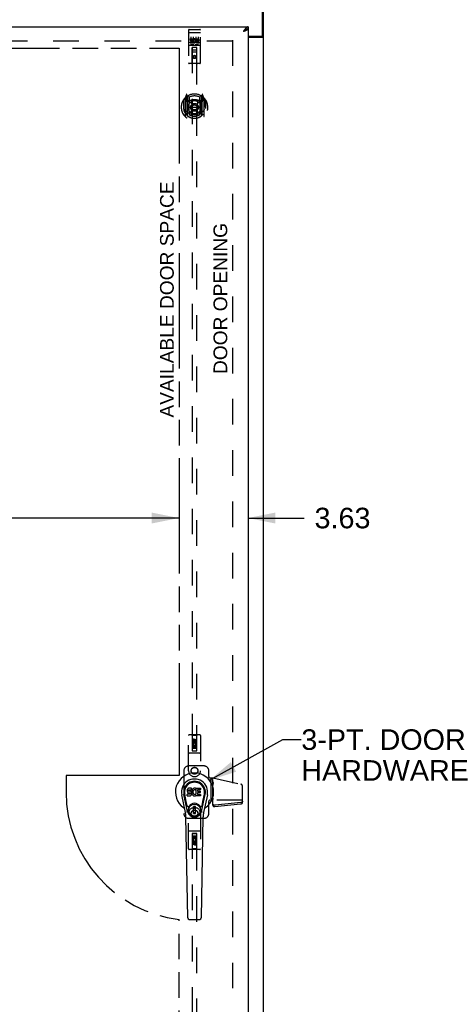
# Model space of a CAD drawing. Header units: inches. Extents: x 0 to 245, y 0 to 159.
# Tile 8 of 16: x 97 to 120, y 52 to 104. Entities that reach past the tile are written whole.
import ezdxf

# ---------------------------------------------------------------- set-up
doc = ezdxf.new("R2010")
doc.units = ezdxf.units.IN
doc.header["$LTSCALE"] = 13.479405
doc.header["$MEASUREMENT"] = 0
doc.linetypes.add('HIDDEN', pattern=[0.2, 0.1, -0.1])
doc.linetypes.add('PHANTOM', pattern=[0.8, 0.45, -0.05, 0.1, -0.05, 0.1, -0.05])
doc.layers.get('0').update_dxf_attribs({"linetype": 'CONTINUOUS'})
for name, color, linetype in [('02___PRT_ALL_AXES', 7, 'CONTINUOUS'), ('AVAILABLE_DOOR_SPACE', 7, 'CONTINUOUS'), ('DEFAULT_2', 8, 'HIDDEN'), ('DIMENSIONS', 7, 'CONTINUOUS')]:
    doc.layers.add(name, color=color, linetype=linetype)
doc.styles.get("Standard").update_dxf_attribs({"font": 'arial.ttf'})
doc.dimstyles.new('DIMSTYLE_1', dxfattribs={"dimtxt": 1.081236, "dimasz": 1.441648, "dimexe": 0.09, "dimexo": 0.07, "dimgap": 0.0375, "dimtad": 0, "dimtih": 1, "dimtoh": 1, "dimzin": 4, "dimdsep": 46, "dimtxsty": 'Standard', "dimblk": '_FILLED', "dimblk1": '_FILLED', "dimblk2": '_FILLED', "dimcen": 0.09, "dimazin": 1, "dimtfac": 1, "dimtofl": 0, "dimtmove": 0, "dimatfit": 3, "dimldrblk": '_FILLED', "dimfxl": 0, "dimtolj": 1, "dimtzin": 4, "dimarcsym": 0})
doc.dimstyles.get("Standard").update_dxf_attribs({"dimtxt": 1.2254, "dimasz": 1.441648, "dimexe": 0.09, "dimexo": 0.07, "dimgap": 0.09, "dimtad": 0, "dimtih": 1, "dimtoh": 1, "dimzin": 4, "dimdsep": 46, "dimtxsty": 'Standard', "dimblk": '_FILLED', "dimblk1": '_FILLED', "dimblk2": '_FILLED', "dimcen": 0.09, "dimazin": 1, "dimtp": 0.01, "dimtm": 0.01, "dimtfac": 1, "dimtofl": 0, "dimtmove": 0, "dimatfit": 3, "dimldrblk": '_FILLED', "dimfxl": 0, "dimtolj": 1, "dimtzin": 4, "dimarcsym": 0})

# ---------------------------------------------------------------- blocks, each defined once
blk = doc.blocks.new('_FILLED')
at = {"color": 0, "linetype": 'ByBlock'}
blk.add_solid([(0, 0), (-1, 0.2), (-1, -0.2)], dxfattribs=at)
blk = doc.blocks.new('*D12')
at = {"layer": 'DIMENSIONS', "color": 2, "linetype": 'Continuous'}
for p, q in [((75.528, 77.374), (83.154, 77.374)), ((105.09, 77.374), (88.014, 77.374))]:
    blk.add_line(p, q, dxfattribs=at)
at = {"layer": 'DIMENSIONS', "color": 2, "linetype": 'Continuous', "xscale": 1.4416475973, "yscale": 1.4416475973, "zscale": 1.4416475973, "rotation": 180}
blk.add_blockref('_FILLED', (75.528, 77.374), dxfattribs=at)
at = {"layer": 'DIMENSIONS', "color": 2, "linetype": 'Continuous', "xscale": 1.4416475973, "yscale": 1.4416475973, "zscale": 1.4416475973}
blk.add_blockref('_FILLED', (105.09, 77.374), dxfattribs=at)
at = {"layer": 'DIMENSIONS', "color": 2, "linetype": 'Continuous', "insert": (85.584, 77.914), "char_height": 1.0812, "width": 3.7783, "attachment_point": 2, "line_spacing_factor": 0.9}
blk.add_mtext('29.56', dxfattribs=at)
blk = doc.blocks.new('*D13')
at = {"layer": 'DIMENSIONS', "color": 2, "linetype": 'Continuous'}
for p, q in [((105.09, 77.374), (102.207, 77.374)), ((108.715, 77.374), (111.67, 77.374))]:
    blk.add_line(p, q, dxfattribs=at)
at = {"layer": 'DIMENSIONS', "color": 2, "linetype": 'Continuous', "xscale": 1.4416475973, "yscale": 1.4416475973, "zscale": 1.4416475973}
blk.add_blockref('_FILLED', (105.09, 77.374), dxfattribs=at)
at = {"layer": 'DIMENSIONS', "color": 2, "linetype": 'Continuous', "xscale": 1.4416475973, "yscale": 1.4416475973, "zscale": 1.4416475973, "rotation": 180}
blk.add_blockref('_FILLED', (108.715, 77.374), dxfattribs=at)
at = {"layer": 'DIMENSIONS', "color": 2, "linetype": 'Continuous', "insert": (112.21, 77.914), "char_height": 1.0812, "width": 2.93823, "attachment_point": 1, "line_spacing_factor": 0.9}
blk.add_mtext('3.63', dxfattribs=at)

msp = doc.modelspace()

# ---------------------------------------------------------------- linework, layer by layer
at = {"color": 3, "linetype": 'Continuous'}
for p, q in [((109.476, 102.776), (109.476, 105.956)), ((109.528, 16.06), (109.528, 105.852)), ((73.778, 103.206), (108.715, 103.206)), ((108.715, 103.102), (108.715, 22.81)), ((108.501, 102.971), (108.469, 102.96)), ((108.715, 102.716), (109.416, 102.716)), ((108.715, 102.664), (109.458, 102.664))]:
    msp.add_line(p, q, dxfattribs=at)
at = {"color": 7, "linetype": 'Continuous'}
for p, q in [((108.614, 103.074), (108.603, 103.067)), ((108.715, 103.206), (108.715, 103.102)), ((109.424, 102.716), (109.424, 102.704)), ((109.424, 102.704), (109.528, 102.704)), ((105.426, 61.886), (105.229, 62.812)), ((105.537, 61.934), (105.344, 62.837)), ((105.393, 62.611), (105.348, 62.838)), ((105.46, 62.464), (105.386, 62.845)), ((105.518, 63.07), (105.517, 63.047)), ((105.517, 63.047), (105.517, 63.023)), ((105.517, 63.023), (105.521, 62.999)), ((105.524, 63.094), (105.518, 63.07)), ((105.519, 62.761), (105.519, 62.836)), ((105.521, 62.999), (105.53, 62.977)), ((105.533, 63.116), (105.524, 63.094)), ((105.583, 62.841), (105.524, 62.84)), ((105.524, 62.756), (105.668, 62.756)), ((105.53, 62.977), (105.542, 62.957)), ((105.547, 63.136), (105.533, 63.116)), ((105.542, 62.957), (105.559, 62.94)), ((105.555, 63.144), (105.547, 63.136)), ((105.565, 63.15), (105.555, 63.144)), ((105.559, 62.94), (105.579, 62.926)), ((105.586, 63.16), (105.565, 63.15)), ((105.579, 62.926), (105.59, 62.922)), ((105.644, 62.841), (105.583, 62.841)), ((105.61, 63.167), (105.586, 63.16)), ((105.588, 63.05), (105.59, 63.065)), ((105.588, 63.035), (105.588, 63.05)), ((105.588, 63.027), (105.588, 63.035)), ((105.591, 63.02), (105.588, 63.027)), ((105.59, 63.065), (105.594, 63.072)), ((105.59, 62.922), (105.602, 62.92)), ((105.595, 63.014), (105.591, 63.02)), ((105.594, 63.072), (105.599, 63.077)), ((105.601, 63.01), (105.595, 63.014)), ((105.599, 63.077), (105.614, 63.081)), ((105.616, 63.006), (105.601, 63.01)), ((105.602, 62.92), (105.649, 62.92)), ((105.749, 63.167), (105.61, 63.167)), ((105.614, 63.081), (105.629, 63.082)), ((105.64, 63.007), (105.616, 63.006)), ((105.629, 63.082), (105.741, 63.082)), ((105.664, 63.005), (105.64, 63.007)), ((105.659, 62.842), (105.644, 62.841)), ((105.649, 62.92), (105.657, 62.919)), ((105.657, 62.919), (105.664, 62.917)), ((105.665, 62.846), (105.659, 62.842)), ((105.687, 63), (105.664, 63.005)), ((105.664, 62.917), (105.67, 62.912)), ((105.671, 62.851), (105.665, 62.846)), ((105.668, 62.756), (105.68, 62.758)), ((105.67, 62.912), (105.675, 62.906)), ((105.68, 62.863), (105.671, 62.851)), ((105.675, 62.906), (105.681, 62.893)), ((105.683, 62.87), (105.68, 62.863)), ((105.68, 62.758), (105.691, 62.762)), ((105.681, 62.893), (105.683, 62.877)), ((105.683, 62.877), (105.683, 62.87)), ((105.698, 62.995), (105.687, 63)), ((105.691, 62.762), (105.711, 62.775)), ((105.708, 62.989), (105.698, 62.995)), ((105.725, 62.972), (105.708, 62.989)), ((105.711, 62.775), (105.728, 62.792)), ((105.738, 62.952), (105.725, 62.972)), ((105.728, 62.792), (105.735, 62.802)), ((105.735, 62.802), (105.74, 62.813)), ((105.748, 62.93), (105.738, 62.952)), ((105.74, 62.813), (105.749, 62.835)), ((105.741, 63.082), (105.747, 63.083)), ((105.747, 63.083), (105.749, 63.088)), ((105.754, 62.906), (105.748, 62.93)), ((105.751, 63.125), (105.749, 63.167)), ((105.749, 63.088), (105.75, 63.101)), ((105.753, 63.003), (105.749, 62.959)), ((105.749, 62.959), (105.75, 62.937)), ((105.749, 62.835), (105.755, 62.859)), ((105.75, 63.101), (105.751, 63.125)), ((105.75, 62.937), (105.753, 62.915)), ((105.758, 63.025), (105.753, 63.003)), ((105.753, 62.915), (105.757, 62.893)), ((105.757, 62.883), (105.754, 62.906)), ((105.755, 62.859), (105.757, 62.883)), ((105.757, 62.893), (105.764, 62.872)), ((105.764, 63.047), (105.758, 63.025)), ((105.772, 63.067), (105.764, 63.047)), ((105.764, 62.872), (105.786, 62.833)), ((105.783, 63.087), (105.772, 63.067)), ((105.796, 63.105), (105.783, 63.087)), ((105.786, 62.833), (105.798, 62.814)), ((105.811, 63.122), (105.796, 63.105)), ((105.798, 62.814), (105.813, 62.798)), ((105.827, 63.137), (105.811, 63.122)), ((105.813, 62.798), (105.83, 62.782)), ((105.819, 62.975), (105.818, 62.948)), ((105.818, 62.948), (105.82, 62.935)), ((105.822, 63.002), (105.819, 62.975)), ((105.82, 62.935), (105.823, 62.922)), ((105.826, 63.014), (105.822, 63.002)), ((105.823, 62.922), (105.833, 62.897)), ((105.832, 63.026), (105.826, 63.014)), ((105.845, 63.15), (105.827, 63.137)), ((105.83, 62.782), (105.847, 62.769)), ((105.846, 63.049), (105.832, 63.026)), ((105.833, 62.897), (105.846, 62.874)), ((105.866, 63.159), (105.845, 63.15)), ((105.854, 63.06), (105.846, 63.049)), ((105.846, 62.874), (105.855, 62.864)), ((105.847, 62.769), (105.857, 62.764)), ((105.865, 63.067), (105.854, 63.06)), ((105.855, 62.864), (105.865, 62.855)), ((105.857, 62.764), (105.868, 62.76)), ((105.89, 63.078), (105.865, 63.067)), ((105.865, 62.855), (105.876, 62.848)), ((105.887, 63.164), (105.866, 63.159)), ((105.868, 62.76), (105.889, 62.754)), ((105.876, 62.848), (105.888, 62.843)), ((105.909, 63.166), (105.887, 63.164)), ((105.888, 62.843), (105.902, 62.84)), ((105.889, 62.754), (105.911, 62.752)), ((105.903, 63.081), (105.89, 63.078)), ((105.902, 62.84), (105.915, 62.84)), ((105.916, 63.081), (105.903, 63.081)), ((105.932, 63.166), (105.909, 63.166)), ((105.911, 62.752), (105.933, 62.755)), ((105.915, 62.84), (105.928, 62.842)), ((105.929, 63.078), (105.916, 63.081)), ((105.928, 62.842), (105.941, 62.846)), ((105.942, 63.073), (105.929, 63.078)), ((105.943, 63.164), (105.932, 63.166)), ((105.933, 62.755), (105.955, 62.762)), ((105.941, 62.846), (105.953, 62.851)), ((105.954, 63.161), (105.943, 63.164)), ((105.974, 63.143), (105.948, 63.075)), ((105.953, 62.851), (105.964, 62.859)), ((105.972, 63.148), (105.954, 63.161)), ((105.955, 62.762), (105.974, 62.773)), ((105.971, 62.858), (105.983, 62.84)), ((105.984, 62.773), (105.974, 62.773)), ((105.974, 62.773), (105.974, 62.773)), ((105.983, 63.165), (106.219, 63.165)), ((105.983, 62.84), (105.983, 63.165)), ((105.984, 62.761), (105.984, 62.773)), ((106.22, 62.756), (105.989, 62.756)), ((106.053, 63.078), (106.053, 63.01)), ((106.054, 62.919), (106.054, 62.842)), ((106.219, 63.082), (106.057, 63.082)), ((106.057, 63.006), (106.188, 63.006)), ((106.188, 62.924), (106.058, 62.924)), ((106.058, 62.837), (106.22, 62.837)), ((106.193, 63.001), (106.193, 62.928)), ((106.224, 63.161), (106.224, 63.087)), ((106.224, 62.833), (106.224, 62.761)), ((106.269, 61.934), (106.461, 62.837)), ((106.345, 62.464), (106.42, 62.845)), ((106.577, 62.812), (106.379, 61.886)), ((106.413, 62.611), (106.457, 62.838)), ((105.508, 62.239), (105.46, 62.464)), ((105.948, 62.199), (105.857, 62.199)), ((105.857, 61.825), (105.857, 62.199)), ((105.857, 62.159), (105.948, 62.159)), ((105.909, 62.159), (105.909, 62.08)), ((105.948, 61.825), (105.948, 62.199)), ((106.297, 62.239), (106.345, 62.464)), ((105.545, 56.341), (105.452, 61.661)), ((105.948, 61.864), (105.857, 61.864)), ((105.857, 61.825), (105.948, 61.825)), ((105.948, 62.08), (105.909, 62.08)), ((106.261, 56.341), (106.354, 61.661)), ((105.624, 56.263), (106.182, 56.263))]:
    msp.add_line(p, q, dxfattribs=at)
at = {"color": 3, "linetype": 'Continuous'}
for points in [[(108.57, 103.107), (108.558, 103.093), (108.547, 103.078), (108.536, 103.062), (108.525, 103.046), (108.514, 103.029), (108.502, 103.012), (108.491, 102.995), (108.48, 102.977), (108.469, 102.96)], [(108.715, 103.206), (108.704, 103.205), (108.693, 103.204), (108.682, 103.2), (108.67, 103.196), (108.659, 103.191), (108.648, 103.184), (108.637, 103.176), (108.626, 103.167), (108.614, 103.157), (108.603, 103.146), (108.592, 103.134), (108.581, 103.121), (108.57, 103.107)], [(108.715, 103.102), (108.715, 103.096), (108.713, 103.09), (108.711, 103.084), (108.707, 103.078), (108.702, 103.072), (108.697, 103.066), (108.69, 103.06), (108.682, 103.055), (108.674, 103.049), (108.664, 103.043), (108.654, 103.037), (108.643, 103.031), (108.631, 103.025), (108.619, 103.019)], [(108.619, 103.019), (108.606, 103.013), (108.592, 103.007), (108.578, 103.001), (108.563, 102.995), (108.548, 102.989), (108.533, 102.983), (108.517, 102.977), (108.501, 102.971)], [(109.458, 102.664), (109.46, 102.665), (109.462, 102.667), (109.465, 102.668), (109.469, 102.67), (109.472, 102.671), (109.476, 102.673), (109.48, 102.674), (109.484, 102.676), (109.492, 102.678)], [(109.492, 102.678), (109.496, 102.68), (109.5, 102.681), (109.504, 102.682), (109.507, 102.684), (109.51, 102.685), (109.513, 102.686), (109.516, 102.688), (109.519, 102.69), (109.521, 102.691), (109.523, 102.693), (109.524, 102.695), (109.525, 102.696), (109.526, 102.698), (109.527, 102.7), (109.528, 102.702), (109.528, 102.704)]]:
    msp.add_lwpolyline(points, dxfattribs=at)
at = {"color": 7, "linetype": 'Continuous'}
for points in [[(108.715, 103.102), (108.704, 103.102), (108.693, 103.101), (108.682, 103.099), (108.67, 103.096), (108.659, 103.093), (108.648, 103.089), (108.637, 103.085), (108.626, 103.079), (108.614, 103.074)], [(108.603, 103.067), (108.592, 103.06), (108.581, 103.053), (108.57, 103.045), (108.558, 103.037), (108.547, 103.028), (108.536, 103.019), (108.525, 103.009), (108.514, 103), (108.502, 102.99), (108.491, 102.98), (108.48, 102.97), (108.469, 102.96)], [(108.599, 103.065), (108.596, 103.059), (108.59, 103.052), (108.584, 103.045), (108.577, 103.038), (108.57, 103.031), (108.561, 103.024), (108.553, 103.017), (108.543, 103.009), (108.533, 103.002), (108.523, 102.995), (108.513, 102.988), (108.502, 102.981), (108.491, 102.974), (108.48, 102.967), (108.469, 102.96)], [(109.383, 102.664), (109.383, 102.666), (109.384, 102.668), (109.384, 102.67), (109.385, 102.672), (109.386, 102.673), (109.387, 102.675), (109.388, 102.677), (109.39, 102.678), (109.392, 102.68), (109.394, 102.682), (109.396, 102.683), (109.398, 102.684), (109.401, 102.686), (109.403, 102.687)], [(109.403, 102.687), (109.409, 102.689), (109.411, 102.691), (109.413, 102.692), (109.416, 102.693), (109.418, 102.695), (109.42, 102.696), (109.421, 102.698), (109.422, 102.7), (109.423, 102.701), (109.424, 102.703), (109.424, 102.704)], [(105.504, 61.903), (105.503, 61.909), (105.501, 61.914), (105.5, 61.92), (105.498, 61.925)], [(106.307, 61.925), (106.306, 61.92), (106.304, 61.914), (106.303, 61.909), (106.301, 61.903)]]:
    msp.add_lwpolyline(points, dxfattribs=at)
for radius in [0.317, 0.313]:
    msp.add_circle((105.903, 62.012), radius, dxfattribs=at)
at = {"color": 3, "linetype": 'Continuous'}
msp.add_arc((109.416, 102.776), 0.06, 270, 360, dxfattribs=at)
at = {"color": 7, "linetype": 'Continuous'}
for centre, radius, start, end in [((105.903, 62.956), 1.004, 305.5066, 234.4934), ((105.903, 62.956), 0.689, 347.9703, 192.0297), ((105.903, 62.956), 0.571, 347.9703, 192.0297), ((105.903, 62.946), 0.527, 348.9402, 191.0594), ((105.524, 62.836), 0.00448, 90, 180.0119), ((105.524, 62.761), 0.00483, 180, 270), ((105.943, 63.077), 0.00448, 246.1578, 339.0016), ((105.967, 62.855), 0.00448, 34.0893, 127.3444), ((105.97, 63.145), 0.00448, 339.0016, 51.8729), ((105.989, 62.761), 0.00448, 180, 270), ((106.057, 63.078), 0.00448, 90, 180), ((106.057, 63.01), 0.00448, 180, 270), ((106.058, 62.919), 0.00448, 90, 180), ((106.058, 62.842), 0.00448, 180, 270), ((106.188, 63.001), 0.00448, 0, 90), ((106.188, 62.928), 0.00448, 270, 360), ((106.219, 63.161), 0.00448, 0, 90), ((106.219, 63.087), 0.00448, 270, 360), ((106.22, 62.833), 0.00448, 0, 90), ((106.22, 62.761), 0.00448, 270, 360), ((105.566, 62.251), 0.0591, 192.0297, 324.5763), ((105.903, 62.012), 0.354, 35.4237, 144.5763), ((106.24, 62.251), 0.0591, 215.4237, 347.9703), ((105.205, 61.979), 0.197, 12.0297, 54.4934), ((104.271, 61.64), 1.181, 1, 12.0297), ((105.903, 62.012), 0.374, 192.0297, 347.9703), ((107.534, 61.64), 1.181, 167.9703, 179), ((106.6, 61.979), 0.197, 125.5066, 167.9703), ((105.624, 56.342), 0.0787, 181, 270), ((106.182, 56.342), 0.0787, 270, 359)]:
    msp.add_arc(centre, radius, start, end, dxfattribs=at)
msp.add_ellipse((105.903, 62.946), major_axis=(0, 0.565), ratio=0.999848, start_param=-1.76365, end_param=1.76365, dxfattribs=at)
at = {"layer": '02___PRT_ALL_AXES', "color": 8, "linetype": 'HIDDEN'}
for p, q in [((105.62, 103.073), (106.185, 103.073)), ((105.671, 102.538), (105.671, 102.581)), ((105.671, 102.581), (105.827, 102.581)), ((105.827, 102.403), (105.827, 102.581)), ((105.851, 102.532), (105.835, 102.572)), ((105.983, 102.538), (105.983, 102.581)), ((105.983, 102.581), (106.076, 102.581)), ((105.62, 102.245), (106.185, 102.245)), ((105.671, 102.538), (105.784, 102.538)), ((105.671, 102.367), (105.671, 102.41)), ((105.671, 102.41), (105.784, 102.41)), ((105.671, 102.367), (105.827, 102.367)), ((105.692, 102.453), (105.692, 102.496)), ((105.692, 102.496), (105.784, 102.496)), ((105.692, 102.453), (105.784, 102.453)), ((105.784, 102.496), (105.784, 102.538)), ((105.784, 102.41), (105.784, 102.453)), ((105.827, 102.403), (105.84, 102.421)), ((105.827, 102.367), (105.827, 102.38)), ((105.831, 102.378), (105.827, 102.38)), ((105.983, 102.538), (106.076, 102.538)), ((106.043, 102.453), (106.09, 102.453)), ((106.047, 102.494), (106.076, 102.494)), ((106.047, 102.41), (106.14, 102.41)), ((106.047, 102.367), (106.14, 102.367)), ((106.14, 102.367), (106.14, 102.41)), ((105.796, 65.579), (105.796, 65.671)), ((105.839, 65.579), (105.796, 65.579)), ((105.796, 65.422), (105.974, 65.422)), ((105.796, 65.266), (105.796, 65.422)), ((105.839, 65.266), (105.796, 65.266)), ((105.844, 65.447), (105.805, 65.43)), ((105.839, 65.671), (105.839, 65.579)), ((105.881, 65.38), (105.839, 65.38)), ((105.839, 65.38), (105.839, 65.266)), ((105.881, 65.287), (105.881, 65.38)), ((105.923, 65.287), (105.881, 65.287)), ((105.882, 65.642), (105.882, 65.671)), ((105.923, 65.685), (105.923, 65.638)), ((105.967, 65.38), (105.923, 65.38)), ((105.923, 65.38), (105.923, 65.287)), ((105.974, 65.422), (105.955, 65.435)), ((105.967, 65.735), (106.009, 65.735)), ((105.967, 65.642), (105.967, 65.735)), ((105.967, 65.266), (105.967, 65.38)), ((106.009, 65.266), (105.967, 65.266)), ((105.999, 65.426), (105.997, 65.422)), ((105.997, 65.422), (106.009, 65.422)), ((106.009, 65.735), (106.009, 65.642)), ((106.009, 65.422), (106.009, 65.266)), ((105.796, 60.646), (105.839, 60.646)), ((105.796, 60.49), (105.796, 60.646)), ((105.839, 60.646), (105.839, 60.532)), ((105.882, 60.625), (105.925, 60.625)), ((105.882, 60.532), (105.882, 60.625)), ((105.925, 60.625), (105.925, 60.532)), ((105.967, 60.646), (106.009, 60.646)), ((105.967, 60.532), (105.967, 60.646)), ((106.009, 60.646), (106.009, 60.49)), ((105.808, 60.49), (105.796, 60.49)), ((105.796, 60.177), (105.796, 60.27)), ((105.839, 60.177), (105.796, 60.177)), ((105.807, 60.486), (105.808, 60.49)), ((106.009, 60.49), (105.832, 60.49)), ((105.832, 60.49), (105.85, 60.477)), ((105.839, 60.532), (105.882, 60.532)), ((105.839, 60.27), (105.839, 60.177)), ((105.882, 60.227), (105.882, 60.274)), ((105.923, 60.27), (105.923, 60.241)), ((105.925, 60.532), (105.967, 60.532)), ((105.961, 60.465), (106, 60.482)), ((105.967, 60.334), (106.009, 60.334)), ((105.967, 60.241), (105.967, 60.334)), ((106.009, 60.334), (106.009, 60.241))]:
    msp.add_line(p, q, dxfattribs=at)
for centre, radius in [((105.903, 101.628), 0.085), ((105.903, 65.628), 0.085), ((105.902, 64.081), 0.172), ((105.902, 61.831), 0.172), ((105.903, 60.284), 0.085)]:
    msp.add_circle(centre, radius, dxfattribs=at)
for centre, radius, start, end in [((105.877, 102.474), 0.107, 244.2636, 113.4027), ((106.076, 102.516), 0.0644, 282.2995, 90.0775), ((105.877, 102.474), 0.0639, 234.8895, 113.4026), ((106.047, 102.431), 0.0635, 90, 270), ((106.047, 102.432), 0.0219, 100.307, 270), ((106.076, 102.516), 0.0219, 269.9011, 90), ((105.86, 65.671), 0.0644, 12.2995, 180.0775), ((105.903, 65.472), 0.107, 334.2636, 203.4027), ((105.86, 65.671), 0.0219, 359.9011, 180), ((105.903, 65.472), 0.0639, 324.8895, 203.4026), ((105.946, 65.642), 0.0635, 180, 360), ((105.945, 65.642), 0.0219, 190.307, 360), ((105.903, 60.44), 0.107, 154.2636, 23.4027), ((105.86, 60.27), 0.0635, 0, 180), ((105.903, 60.44), 0.0639, 144.8895, 23.4026), ((105.861, 60.27), 0.0219, 10.307, 180), ((105.945, 60.241), 0.0644, 192.2995, 0.0775), ((105.945, 60.241), 0.0219, 179.9011, 360)]:
    msp.add_arc(centre, radius, start, end, dxfattribs=at)
at = {"layer": 'AVAILABLE_DOOR_SPACE', "color": 4, "linetype": 'PHANTOM'}
for p, q in [((92.747, 102.081), (105.09, 102.081)), ((105.09, 102.081), (105.09, 63.831)), ((105.09, 63.831), (99.153, 63.831)), ((99.153, 63.831), (99.153, 62.956)), ((105.09, 23.831), (105.09, 56.255))]:
    msp.add_line(p, q, dxfattribs=at)
msp.add_arc((105.903, 62.956), 6.75, 180, 263.0865, dxfattribs=at)
at = {"layer": 'DEFAULT_2', "color": 8, "linetype": 'HIDDEN'}
for p, q in [((105.685, 103.073), (105.87, 103.073)), ((105.935, 103.073), (106.12, 103.073)), ((105.59, 103.043), (105.59, 101.318)), ((105.607, 102.914), (105.606, 102.914)), ((105.608, 102.915), (105.607, 102.914)), ((105.608, 102.915), (105.608, 102.915)), ((105.609, 102.915), (105.608, 102.915)), ((105.61, 102.915), (105.609, 102.915)), ((105.611, 102.915), (105.61, 102.915)), ((105.612, 102.915), (105.611, 102.915)), ((105.612, 102.915), (105.612, 102.915)), ((105.613, 102.915), (105.612, 102.915)), ((105.614, 102.915), (105.613, 102.915)), ((105.615, 102.915), (105.614, 102.915)), ((105.616, 102.915), (105.615, 102.915)), ((105.616, 102.915), (105.616, 102.915)), ((105.617, 102.915), (105.616, 102.915)), ((105.618, 102.915), (105.617, 102.915)), ((105.619, 102.915), (105.618, 102.915)), ((105.62, 102.915), (105.619, 102.915)), ((105.62, 102.915), (106.185, 102.915)), ((105.715, 102.682), (105.715, 102.376)), ((105.84, 102.682), (105.84, 102.376)), ((105.965, 102.682), (105.965, 102.376)), ((106.09, 102.682), (106.09, 102.376)), ((106.185, 102.915), (106.186, 102.915)), ((106.186, 102.915), (106.187, 102.915)), ((106.187, 102.915), (106.188, 102.915)), ((106.188, 102.915), (106.189, 102.915)), ((106.189, 102.915), (106.189, 102.915)), ((106.189, 102.915), (106.19, 102.915)), ((106.19, 102.915), (106.191, 102.915)), ((106.191, 102.915), (106.192, 102.915)), ((106.192, 102.915), (106.193, 102.915)), ((106.193, 102.915), (106.194, 102.915)), ((106.194, 102.915), (106.194, 102.915)), ((106.194, 102.915), (106.195, 102.915)), ((106.195, 102.915), (106.196, 102.915)), ((106.196, 102.915), (106.197, 102.915)), ((106.197, 102.915), (106.198, 102.915)), ((106.198, 102.915), (106.198, 102.915)), ((106.215, 101.318), (106.215, 103.043)), ((107.903, 102.456), (75.153, 102.456)), ((105.62, 102.245), (106.185, 102.245)), ((105.864, 102.261), (105.692, 102.261)), ((105.773, 101.318), (105.776, 102.128)), ((105.778, 102.128), (105.776, 102.128)), ((105.778, 102.128), (105.778, 65.127)), ((106.028, 102.128), (105.778, 102.128)), ((106.114, 102.261), (105.942, 102.261)), ((106.028, 65.127), (106.028, 102.128)), ((106.029, 102.128), (106.028, 102.128)), ((106.033, 101.318), (106.029, 102.128)), ((107.903, 102.508), (107.903, 23.404)), ((106.03, 101.878), (105.775, 101.878)), ((105.818, 102.003), (105.988, 102.003)), ((105.903, 101.7), (105.84, 101.664)), ((105.84, 101.664), (105.84, 101.592)), ((105.84, 101.664), (105.85, 101.658)), ((105.84, 101.592), (105.85, 101.598)), ((105.84, 101.592), (105.903, 101.556)), ((105.903, 101.689), (105.85, 101.658)), ((105.85, 101.658), (105.85, 101.598)), ((105.85, 101.598), (105.903, 101.567)), ((105.903, 101.7), (105.903, 101.689)), ((105.965, 101.664), (105.903, 101.7)), ((105.955, 101.658), (105.903, 101.689)), ((105.903, 101.567), (105.955, 101.598)), ((105.903, 101.556), (105.965, 101.592)), ((105.903, 101.556), (105.903, 101.567)), ((105.965, 101.664), (105.955, 101.658)), ((105.955, 101.598), (105.955, 101.658)), ((105.965, 101.592), (105.955, 101.598)), ((105.965, 101.592), (105.965, 101.664)), ((106.185, 101.288), (105.62, 101.288)), ((105.403, 99.468), (105.403, 98.501)), ((105.477, 99.654), (105.407, 99.479)), ((105.46, 99.463), (105.46, 99.313)), ((105.52, 99.463), (105.46, 99.463)), ((105.499, 99.549), (105.499, 99.549)), ((105.499, 99.549), (105.499, 99.549)), ((105.499, 99.549), (105.499, 99.549)), ((105.52, 99.571), (105.506, 99.651)), ((105.52, 98.554), (105.52, 99.571)), ((105.528, 99.498), (105.598, 99.607)), ((105.528, 98.554), (105.528, 99.557)), ((105.53, 99.533), (105.53, 99.325)), ((105.628, 99.511), (105.628, 99.258)), ((106.178, 99.258), (106.178, 99.511)), ((106.208, 99.607), (106.278, 99.498)), ((106.275, 99.325), (106.275, 99.533)), ((106.278, 98.554), (106.278, 99.557)), ((106.299, 99.651), (106.285, 99.571)), ((106.285, 99.571), (106.285, 98.554)), ((106.345, 99.463), (106.285, 99.463)), ((106.307, 99.549), (106.302, 99.552)), ((106.398, 99.479), (106.328, 99.654)), ((106.345, 99.313), (106.345, 99.463)), ((106.403, 98.501), (106.403, 99.468)), ((105.32, 99.372), (105.32, 98.984)), ((105.32, 98.984), (105.335, 98.984)), ((105.328, 99.37), (105.328, 98.913)), ((105.46, 99.313), (105.52, 99.313)), ((105.469, 99.431), (105.498, 99.385)), ((105.528, 99.438), (105.473, 99.438)), ((105.62, 99.312), (105.548, 99.312)), ((105.55, 99.305), (105.616, 99.305)), ((105.62, 98.671), (105.62, 99.302)), ((105.74, 99.328), (105.77, 98.984)), ((105.74, 98.645), (105.77, 98.984)), ((105.77, 98.984), (106.035, 98.984)), ((106.066, 99.328), (106.035, 98.984)), ((106.065, 98.645), (106.035, 98.984)), ((106.258, 99.312), (106.185, 99.312)), ((106.185, 99.302), (106.185, 98.671)), ((106.189, 99.305), (106.255, 99.305)), ((106.333, 99.438), (106.278, 99.438)), ((106.285, 99.313), (106.345, 99.313)), ((106.308, 99.385), (106.337, 99.431)), ((106.485, 98.984), (106.47, 98.984)), ((106.478, 99.37), (106.478, 98.913)), ((106.485, 98.984), (106.485, 99.372)), ((105.328, 98.913), (105.328, 98.91)), ((105.628, 98.697), (105.628, 98.594)), ((106.178, 98.594), (106.178, 98.697)), ((106.478, 98.913), (106.478, 98.91)), ((105.59, 64.081), (105.59, 65.938)), ((106.185, 65.968), (105.62, 65.968)), ((105.773, 65.938), (105.743, 65.968)), ((106.033, 65.938), (105.773, 65.938)), ((105.773, 65.938), (105.776, 65.128)), ((106.029, 65.128), (106.033, 65.938)), ((106.033, 65.938), (106.063, 65.968)), ((106.215, 65.938), (106.215, 64.081)), ((106.03, 65.378), (105.775, 65.378)), ((105.903, 65.7), (105.84, 65.664)), ((105.84, 65.664), (105.85, 65.658)), ((105.84, 65.664), (105.84, 65.592)), ((105.84, 65.592), (105.85, 65.598)), ((105.84, 65.592), (105.903, 65.556)), ((105.903, 65.689), (105.85, 65.658)), ((105.85, 65.658), (105.85, 65.598)), ((105.85, 65.598), (105.903, 65.567)), ((105.965, 65.664), (105.903, 65.7)), ((105.903, 65.7), (105.903, 65.689)), ((105.955, 65.658), (105.903, 65.689)), ((105.903, 65.567), (105.955, 65.598)), ((105.903, 65.556), (105.965, 65.592)), ((105.903, 65.556), (105.903, 65.567)), ((105.965, 65.664), (105.955, 65.658)), ((105.955, 65.598), (105.955, 65.658)), ((105.965, 65.592), (105.955, 65.598)), ((105.965, 65.592), (105.965, 65.664)), ((106.185, 65.003), (105.62, 65.003)), ((105.776, 65.128), (106.029, 65.128)), ((105.778, 65.13), (106.028, 65.13)), ((105.778, 65.127), (106.028, 65.127)), ((105.988, 65.253), (105.818, 65.253)), ((106.402, 64.331), (105.592, 64.331)), ((105.342, 64.081), (105.342, 61.831)), ((106.652, 63.771), (106.652, 64.081)), ((106.712, 63.711), (106.872, 63.711)), ((106.759, 63.711), (106.759, 62.529)), ((106.863, 62.265), (106.863, 63.711)), ((106.872, 63.711), (108.345, 63.369)), ((108.422, 62.408), (108.422, 63.271)), ((106.652, 61.831), (106.652, 62.469)), ((108.422, 62.529), (106.712, 62.529)), ((106.893, 62.598), (106.863, 62.598)), ((108.336, 62.403), (106.977, 62.261)), ((106.977, 62.191), (108.336, 62.334)), ((105.59, 59.974), (105.59, 61.831)), ((106.215, 61.831), (106.215, 59.974)), ((105.592, 61.581), (106.402, 61.581)), ((106.185, 60.909), (105.62, 60.909)), ((105.776, 60.784), (105.773, 59.974)), ((105.776, 60.784), (106.029, 60.784)), ((106.028, 60.786), (105.778, 60.786)), ((105.778, 60.786), (105.778, 23.784)), ((106.028, 60.782), (105.778, 60.782)), ((105.818, 60.659), (105.988, 60.659)), ((106.028, 23.784), (106.028, 60.786)), ((106.033, 59.974), (106.029, 60.784)), ((105.775, 60.534), (106.03, 60.534)), ((105.903, 60.356), (105.84, 60.32)), ((105.84, 60.32), (105.85, 60.314)), ((105.84, 60.32), (105.84, 60.248)), ((105.84, 60.248), (105.85, 60.254)), ((105.84, 60.248), (105.903, 60.212)), ((105.903, 60.345), (105.85, 60.314)), ((105.85, 60.314), (105.85, 60.254)), ((105.85, 60.254), (105.903, 60.224)), ((105.965, 60.32), (105.903, 60.356)), ((105.903, 60.356), (105.903, 60.345)), ((105.955, 60.314), (105.903, 60.345)), ((105.903, 60.224), (105.955, 60.254)), ((105.903, 60.212), (105.965, 60.248)), ((105.903, 60.212), (105.903, 60.224)), ((105.965, 60.32), (105.955, 60.314)), ((105.955, 60.254), (105.955, 60.314)), ((105.965, 60.248), (105.955, 60.254)), ((105.965, 60.248), (105.965, 60.32)), ((106.185, 59.944), (105.62, 59.944)), ((105.773, 59.974), (105.743, 59.944)), ((106.033, 59.974), (105.773, 59.974)), ((106.033, 59.974), (106.063, 59.944))]:
    msp.add_line(p, q, dxfattribs=at)
for points in [[(105.606, 102.914), (105.606, 102.914), (105.605, 102.914), (105.605, 102.914), (105.605, 102.914), (105.604, 102.914), (105.604, 102.914), (105.604, 102.914), (105.603, 102.914), (105.603, 102.914), (105.603, 102.914), (105.602, 102.914), (105.602, 102.914), (105.602, 102.914), (105.601, 102.914), (105.601, 102.914), (105.601, 102.913), (105.6, 102.913), (105.6, 102.913), (105.6, 102.913), (105.599, 102.913), (105.599, 102.913), (105.599, 102.913), (105.598, 102.913), (105.598, 102.913), (105.598, 102.913), (105.598, 102.913), (105.597, 102.913), (105.597, 102.913), (105.597, 102.912), (105.597, 102.912), (105.596, 102.912), (105.596, 102.912), (105.596, 102.912), (105.596, 102.912), (105.595, 102.912), (105.595, 102.912), (105.595, 102.912), (105.595, 102.912), (105.594, 102.912), (105.594, 102.912), (105.594, 102.911), (105.594, 102.911), (105.594, 102.911), (105.593, 102.911), (105.593, 102.911), (105.593, 102.911), (105.593, 102.911), (105.593, 102.911), (105.593, 102.911), (105.592, 102.911), (105.592, 102.91), (105.592, 102.91), (105.592, 102.91), (105.592, 102.91), (105.592, 102.91), (105.592, 102.91), (105.591, 102.91), (105.591, 102.91), (105.591, 102.91), (105.591, 102.91), (105.591, 102.909), (105.591, 102.909), (105.591, 102.909), (105.591, 102.909), (105.591, 102.909), (105.591, 102.909), (105.591, 102.909), (105.59, 102.909), (105.59, 102.909), (105.59, 102.909), (105.59, 102.908), (105.59, 102.908), (105.59, 102.908), (105.59, 102.908), (105.59, 102.908), (105.59, 102.908), (105.59, 102.908)], [(106.198, 102.915), (106.199, 102.914), (106.199, 102.914), (106.2, 102.914), (106.2, 102.914), (106.2, 102.914), (106.201, 102.914), (106.201, 102.914), (106.202, 102.914), (106.202, 102.914), (106.202, 102.914), (106.203, 102.914), (106.203, 102.914), (106.203, 102.914), (106.204, 102.914), (106.204, 102.914), (106.204, 102.914), (106.205, 102.914), (106.205, 102.913), (106.205, 102.913), (106.206, 102.913), (106.206, 102.913), (106.206, 102.913), (106.206, 102.913), (106.207, 102.913), (106.207, 102.913), (106.207, 102.913), (106.208, 102.913), (106.208, 102.913), (106.208, 102.913), (106.208, 102.913), (106.209, 102.912), (106.209, 102.912), (106.209, 102.912), (106.209, 102.912), (106.21, 102.912), (106.21, 102.912), (106.21, 102.912), (106.21, 102.912), (106.211, 102.912), (106.211, 102.912), (106.211, 102.912), (106.211, 102.912), (106.212, 102.911), (106.212, 102.911), (106.212, 102.911), (106.212, 102.911), (106.212, 102.911), (106.212, 102.911), (106.213, 102.911), (106.213, 102.911), (106.213, 102.911), (106.213, 102.911), (106.213, 102.91), (106.213, 102.91), (106.214, 102.91), (106.214, 102.91), (106.214, 102.91), (106.214, 102.91), (106.214, 102.91), (106.214, 102.91), (106.214, 102.91), (106.214, 102.91), (106.215, 102.909), (106.215, 102.909), (106.215, 102.909), (106.215, 102.909), (106.215, 102.909), (106.215, 102.909), (106.215, 102.909), (106.215, 102.909), (106.215, 102.909), (106.215, 102.909), (106.215, 102.908), (106.215, 102.908), (106.215, 102.908), (106.215, 102.908), (106.215, 102.908), (106.215, 102.908), (106.215, 102.908)], [(105.692, 102.261), (105.692, 102.261), (105.691, 102.261), (105.691, 102.261), (105.691, 102.261), (105.691, 102.261), (105.691, 102.261), (105.69, 102.261), (105.69, 102.261), (105.69, 102.261), (105.69, 102.261), (105.69, 102.261), (105.69, 102.261), (105.689, 102.261), (105.689, 102.261), (105.689, 102.261), (105.689, 102.261), (105.689, 102.261), (105.689, 102.262), (105.688, 102.262), (105.688, 102.262), (105.688, 102.262), (105.688, 102.262), (105.688, 102.262), (105.688, 102.262), (105.688, 102.262), (105.687, 102.262), (105.687, 102.262), (105.687, 102.262), (105.687, 102.262), (105.687, 102.262), (105.687, 102.262), (105.687, 102.262), (105.687, 102.262), (105.686, 102.262), (105.686, 102.262), (105.686, 102.262), (105.686, 102.262), (105.686, 102.262), (105.686, 102.262), (105.686, 102.262), (105.686, 102.262), (105.686, 102.262), (105.686, 102.262), (105.685, 102.262), (105.685, 102.262), (105.685, 102.262)], [(105.87, 102.262), (105.87, 102.262), (105.87, 102.262), (105.87, 102.262), (105.87, 102.262), (105.87, 102.262), (105.87, 102.262), (105.87, 102.262), (105.87, 102.262), (105.869, 102.262), (105.869, 102.262), (105.869, 102.262), (105.869, 102.262), (105.869, 102.262), (105.869, 102.262), (105.869, 102.262), (105.869, 102.262), (105.869, 102.262), (105.868, 102.262), (105.868, 102.262), (105.868, 102.262), (105.868, 102.262), (105.868, 102.262), (105.868, 102.262), (105.868, 102.262), (105.867, 102.262), (105.867, 102.262), (105.867, 102.262), (105.867, 102.262), (105.867, 102.261), (105.867, 102.261), (105.867, 102.261), (105.866, 102.261), (105.866, 102.261), (105.866, 102.261), (105.866, 102.261), (105.866, 102.261), (105.865, 102.261), (105.865, 102.261), (105.865, 102.261), (105.865, 102.261), (105.865, 102.261), (105.865, 102.261), (105.864, 102.261), (105.864, 102.261), (105.864, 102.261)], [(105.942, 102.261), (105.942, 102.261), (105.941, 102.261), (105.941, 102.261), (105.941, 102.261), (105.941, 102.261), (105.941, 102.261), (105.94, 102.261), (105.94, 102.261), (105.94, 102.261), (105.94, 102.261), (105.94, 102.261), (105.94, 102.261), (105.939, 102.261), (105.939, 102.261), (105.939, 102.261), (105.939, 102.261), (105.939, 102.261), (105.939, 102.262), (105.938, 102.262), (105.938, 102.262), (105.938, 102.262), (105.938, 102.262), (105.938, 102.262), (105.938, 102.262), (105.938, 102.262), (105.937, 102.262), (105.937, 102.262), (105.937, 102.262), (105.937, 102.262), (105.937, 102.262), (105.937, 102.262), (105.937, 102.262), (105.937, 102.262), (105.936, 102.262), (105.936, 102.262), (105.936, 102.262), (105.936, 102.262), (105.936, 102.262), (105.936, 102.262), (105.936, 102.262), (105.936, 102.262), (105.936, 102.262), (105.936, 102.262), (105.935, 102.262), (105.935, 102.262), (105.935, 102.262)], [(106.12, 102.262), (106.12, 102.262), (106.12, 102.262), (106.12, 102.262), (106.12, 102.262), (106.12, 102.262), (106.12, 102.262), (106.12, 102.262), (106.12, 102.262), (106.119, 102.262), (106.119, 102.262), (106.119, 102.262), (106.119, 102.262), (106.119, 102.262), (106.119, 102.262), (106.119, 102.262), (106.119, 102.262), (106.119, 102.262), (106.118, 102.262), (106.118, 102.262), (106.118, 102.262), (106.118, 102.262), (106.118, 102.262), (106.118, 102.262), (106.118, 102.262), (106.117, 102.262), (106.117, 102.262), (106.117, 102.262), (106.117, 102.262), (106.117, 102.261), (106.117, 102.261), (106.117, 102.261), (106.116, 102.261), (106.116, 102.261), (106.116, 102.261), (106.116, 102.261), (106.116, 102.261), (106.115, 102.261), (106.115, 102.261), (106.115, 102.261), (106.115, 102.261), (106.115, 102.261), (106.115, 102.261), (106.114, 102.261), (106.114, 102.261), (106.114, 102.261)], [(105.37, 98.871), (105.373, 98.866), (105.376, 98.861), (105.379, 98.856), (105.382, 98.851), (105.385, 98.847), (105.388, 98.842), (105.39, 98.838), (105.393, 98.834), (105.396, 98.831), (105.398, 98.827), (105.401, 98.824), (105.403, 98.82), (105.405, 98.817), (105.408, 98.814), (105.41, 98.811), (105.412, 98.808), (105.414, 98.805), (105.416, 98.803), (105.418, 98.8), (105.42, 98.798), (105.423, 98.795), (105.424, 98.793), (105.426, 98.791), (105.428, 98.789), (105.43, 98.787), (105.432, 98.785), (105.434, 98.783), (105.436, 98.781), (105.437, 98.78), (105.439, 98.778), (105.441, 98.776), (105.442, 98.775), (105.444, 98.773), (105.445, 98.772), (105.447, 98.771), (105.448, 98.769)], [(106.091, 98.627), (106.085, 98.626), (106.08, 98.625), (106.074, 98.623), (106.069, 98.622), (106.064, 98.621), (106.058, 98.619), (106.053, 98.618), (106.047, 98.617), (106.042, 98.616), (106.036, 98.615), (106.031, 98.614), (106.025, 98.613), (106.02, 98.612), (106.014, 98.611), (106.009, 98.61), (106.003, 98.609), (105.998, 98.608), (105.992, 98.607), (105.987, 98.607), (105.981, 98.606), (105.975, 98.606), (105.97, 98.605), (105.964, 98.604), (105.959, 98.604), (105.953, 98.604), (105.948, 98.603), (105.942, 98.603), (105.936, 98.603), (105.931, 98.602), (105.925, 98.602), (105.92, 98.602), (105.914, 98.602), (105.908, 98.602), (105.903, 98.602), (105.897, 98.602), (105.892, 98.602), (105.886, 98.602), (105.88, 98.602), (105.875, 98.602), (105.869, 98.603), (105.864, 98.603), (105.858, 98.603), (105.852, 98.604), (105.847, 98.604), (105.841, 98.604), (105.836, 98.605), (105.83, 98.606), (105.825, 98.606), (105.819, 98.607), (105.813, 98.607), (105.808, 98.608), (105.802, 98.609), (105.797, 98.61), (105.791, 98.611), (105.786, 98.612), (105.78, 98.613), (105.775, 98.614), (105.769, 98.615), (105.764, 98.616), (105.758, 98.617), (105.753, 98.618), (105.747, 98.619), (105.742, 98.621), (105.736, 98.622), (105.731, 98.623), (105.726, 98.625), (105.72, 98.626), (105.715, 98.627)], [(106.357, 98.769), (106.359, 98.771), (106.36, 98.772), (106.362, 98.773), (106.363, 98.775), (106.365, 98.776), (106.367, 98.778), (106.368, 98.78), (106.37, 98.781), (106.372, 98.783), (106.374, 98.785), (106.375, 98.787), (106.377, 98.789), (106.379, 98.791), (106.381, 98.793), (106.383, 98.795), (106.385, 98.798), (106.387, 98.8), (106.389, 98.803), (106.391, 98.805), (106.393, 98.808), (106.396, 98.811), (106.398, 98.814), (106.4, 98.817), (106.403, 98.82), (106.405, 98.824), (106.407, 98.827), (106.41, 98.831), (106.412, 98.834), (106.415, 98.838), (106.418, 98.842), (106.42, 98.847), (106.423, 98.851), (106.426, 98.856), (106.429, 98.861), (106.432, 98.866), (106.435, 98.871)], [(106.886, 63.444), (106.883, 63.436), (106.881, 63.427), (106.878, 63.419), (106.876, 63.41), (106.874, 63.401), (106.872, 63.393), (106.87, 63.384), (106.868, 63.375), (106.867, 63.366), (106.865, 63.356), (106.864, 63.347), (106.864, 63.338), (106.863, 63.328)], [(106.893, 63.47), (106.891, 63.461), (106.886, 63.444)], [(106.977, 62.261), (106.965, 62.26), (106.953, 62.261), (106.941, 62.262), (106.929, 62.265), (106.918, 62.268), (106.908, 62.273), (106.898, 62.278), (106.889, 62.285), (106.882, 62.292), (106.875, 62.3), (106.87, 62.308), (106.866, 62.317), (106.864, 62.325), (106.863, 62.335)], [(106.863, 62.265), (106.864, 62.256), (106.866, 62.247), (106.87, 62.238), (106.875, 62.23), (106.882, 62.222), (106.889, 62.215), (106.898, 62.209), (106.908, 62.203), (106.918, 62.199), (106.929, 62.195), (106.941, 62.193), (106.953, 62.191), (106.965, 62.191), (106.977, 62.191)], [(108.422, 62.477), (108.422, 62.468), (108.42, 62.46), (108.416, 62.451), (108.411, 62.443), (108.405, 62.435), (108.398, 62.428), (108.39, 62.422), (108.38, 62.416), (108.37, 62.412), (108.359, 62.408), (108.348, 62.405), (108.336, 62.403)], [(108.336, 62.334), (108.348, 62.336), (108.359, 62.339), (108.37, 62.342), (108.38, 62.347), (108.39, 62.352), (108.398, 62.359), (108.405, 62.366), (108.411, 62.373), (108.416, 62.382), (108.42, 62.39), (108.422, 62.399), (108.422, 62.408)]]:
    msp.add_lwpolyline(points, dxfattribs=at)
for centre, radius in [((105.903, 101.628), 0.0845), ((105.903, 98.977), 0.35), ((105.903, 98.977), 0.335), ((105.903, 98.977), 0.205), ((105.903, 98.977), 0.133), ((105.903, 65.628), 0.0845), ((105.903, 64.081), 0.18), ((105.903, 61.831), 0.18), ((105.903, 60.284), 0.0845)]:
    msp.add_circle(centre, radius, dxfattribs=at)
for centre, radius, start, end in [((105.62, 103.043), 0.03, 90, 180), ((106.185, 103.043), 0.03, 0, 90), ((105.62, 102.215), 0.03, 90, 180), ((105.818, 102.088), 0.04, 90, 180), ((105.818, 102.043), 0.04, 180, 270), ((105.988, 102.088), 0.04, 0, 90), ((105.988, 102.043), 0.04, 270, 360), ((106.185, 102.215), 0.03, 0, 90), ((105.62, 101.318), 0.03, 180, 270), ((105.743, 101.318), 0.03, 270, 360), ((106.063, 101.318), 0.03, 180, 270), ((106.185, 101.318), 0.03, 270, 360), ((105.903, 98.984), 0.7, 125.5126, 54.4874), ((105.903, 98.977), 0.7, 35.2961, 144.7039), ((105.418, 99.468), 0.015, 135.0748, 180), ((105.491, 99.649), 0.015, 10, 158.1959), ((105.508, 99.538), 0.02, 0, 125.5126), ((105.51, 99.533), 0.02, 0, 125.2543), ((105.548, 99.557), 0.02, 121.4688, 179.9992), ((105.903, 98.977), 0.6, 62.7204, 117.2796), ((106.258, 99.557), 0.02, 0, 58.5295), ((106.295, 99.533), 0.02, 54.7457, 180), ((106.298, 99.538), 0.02, 54.4874, 180), ((106.314, 99.649), 0.015, 21.8041, 170), ((106.388, 99.468), 0.015, 0, 44.9252), ((105.903, 98.987), 0.583, 180.2464, 359.7536), ((105.348, 99.37), 0.02, 144.7039, 180), ((105.473, 99.433), 0.005, 90, 212.6792), ((105.903, 98.672), 0.7, 53.2319, 126.7681), ((105.34, 99.283), 0.188, 0, 32.6792), ((105.548, 99.332), 0.02, 180, 270), ((105.55, 99.325), 0.02, 180, 270), ((105.616, 99.325), 0.02, 270, 293.464), ((105.635, 99.302), 0.015, 112.9863, 180), ((105.903, 98.665), 0.7, 66.536, 113.464), ((105.658, 99.258), 0.03, 180, 311.1261), ((105.903, 98.977), 0.343, 48.8739, 131.1261), ((105.72, 99.327), 0.02, 5.0796, 105.6131), ((106.086, 99.327), 0.02, 74.3869, 174.9204), ((106.148, 99.258), 0.03, 228.8739, 360), ((106.17, 99.302), 0.015, 0, 67.0137), ((106.189, 99.325), 0.02, 246.536, 270), ((106.255, 99.325), 0.02, 270, 360), ((106.258, 99.332), 0.02, 270, 360), ((106.466, 99.283), 0.188, 147.3208, 180), ((106.333, 99.433), 0.005, 327.3208, 90), ((106.458, 99.37), 0.02, 0, 35.2961), ((105.348, 98.913), 0.02, 180, 187.6622), ((105.903, 98.987), 0.58, 187.6622, 352.3378), ((105.418, 98.501), 0.015, 180, 224.9252), ((105.903, 99.302), 0.7, 229.529, 310.471), ((105.535, 98.554), 0.015, 180, 229.6413), ((105.548, 98.554), 0.02, 180, 230.6594), ((105.635, 98.671), 0.015, 180, 247.0137), ((105.658, 98.697), 0.03, 48.8739, 180), ((105.903, 98.987), 0.48, 235.0461, 304.9539), ((105.903, 98.977), 0.343, 228.8739, 311.1261), ((105.72, 98.647), 0.02, 254.4248, 354.9204), ((106.085, 98.647), 0.02, 185.0796, 285.5752), ((106.148, 98.697), 0.03, 0, 131.1261), ((106.17, 98.671), 0.015, 292.9863, 360), ((106.258, 98.554), 0.02, 309.3378, 359.9984), ((106.27, 98.554), 0.015, 310.3587, 360), ((106.388, 98.501), 0.015, 315.0748, 360), ((106.458, 98.913), 0.02, 352.3378, 360), ((105.62, 65.938), 0.03, 90, 180), ((106.185, 65.938), 0.03, 0, 90), ((105.62, 65.033), 0.03, 180, 270), ((105.818, 65.213), 0.04, 90, 180), ((105.818, 65.168), 0.04, 180, 270), ((105.988, 65.213), 0.04, 0, 90), ((105.988, 65.168), 0.04, 270, 360), ((106.185, 65.033), 0.03, 270, 360), ((105.592, 64.081), 0.25, 90, 180), ((106.402, 64.081), 0.25, 0, 90), ((105.903, 64.081), 0.312, 180, 360), ((106.712, 63.771), 0.06, 180, 270), ((108.322, 63.271), 0.1, 0, 76.9244), ((106.712, 62.469), 0.06, 90, 180), ((105.592, 61.831), 0.25, 180, 270), ((105.903, 61.831), 0.312, 0, 180), ((106.402, 61.831), 0.25, 270, 360), ((105.62, 60.879), 0.03, 90, 180), ((105.818, 60.744), 0.04, 90, 180), ((105.818, 60.699), 0.04, 180, 270), ((105.988, 60.744), 0.04, 0, 90), ((105.988, 60.699), 0.04, 270, 360), ((106.185, 60.879), 0.03, 0, 90), ((105.62, 59.974), 0.03, 180, 270), ((106.185, 59.974), 0.03, 270, 360)]:
    msp.add_arc(centre, radius, start, end, dxfattribs=at)
msp.add_ellipse((106.893, 62.643), major_axis=(0, -0.0448), ratio=0.669131, start_param=-1.570796, end_param=0, dxfattribs=at)

# ---------------------------------------------------------------- texts
at = {"layer": 'DIMENSIONS', "color": 2, "linetype": 'Continuous', "char_height": 0.72082, "attachment_point": 2, "rotation": 90, "line_spacing_factor": 0.9}
for s, insert, width in [('AVAILABLE DOOR SPACE', (104.09, 88.869), 12.39871), ('DOOR OPENING', (106.9, 88.92), 7.93174)]:
    msp.add_mtext(s, dxfattribs=dict(at, insert=insert, width=width))
at = {"layer": 'DIMENSIONS', "color": 2, "linetype": 'Continuous', "insert": (111.515, 66.259), "char_height": 1.0812, "width": 8.79459, "attachment_point": 1, "line_spacing_factor": 0.9}
msp.add_mtext('3-PT. DOOR\\PHARDWARE', dxfattribs=at)

# ---------------------------------------------------------------- dimensions: what is measured, and where the dimension line sits
at = {"layer": 'DIMENSIONS', "color": 2, "linetype": 'Continuous'}
for base, p1, p2, picture, middle in [((108.715259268, 77.373681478), (105.090259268, 63.831058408), (108.715259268, 103.082058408), '*D13', (113.677866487, 77.367650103)), ((105.09, 77.374), (75.528, 102.081), (105.09, 63.831), '*D12', (85.57, 77.368))]:
    dim = msp.add_linear_dim(base=base, p1=p1, p2=p2, dimstyle='DIMSTYLE_1', dxfattribs=at)
    dim.commit()
    dim.dimension.update_dxf_attribs({"geometry": picture, "text_midpoint": middle, "dimtype": 160})

# ---------------------------------------------------------------- leaders
at = {"layer": 'DIMENSIONS', "color": 2, "linetype": 'Continuous', "annotation_type": 0, "has_hookline": 1, "hookline_direction": 1, "text_width": 8.609}
msp.add_leader([(106.69, 63.579), (110.536, 65.718), (111.515, 65.718)], dimstyle='Standard', override={"dimtad": 0}, dxfattribs=at)

doc.saveas('drawing.dxf')
